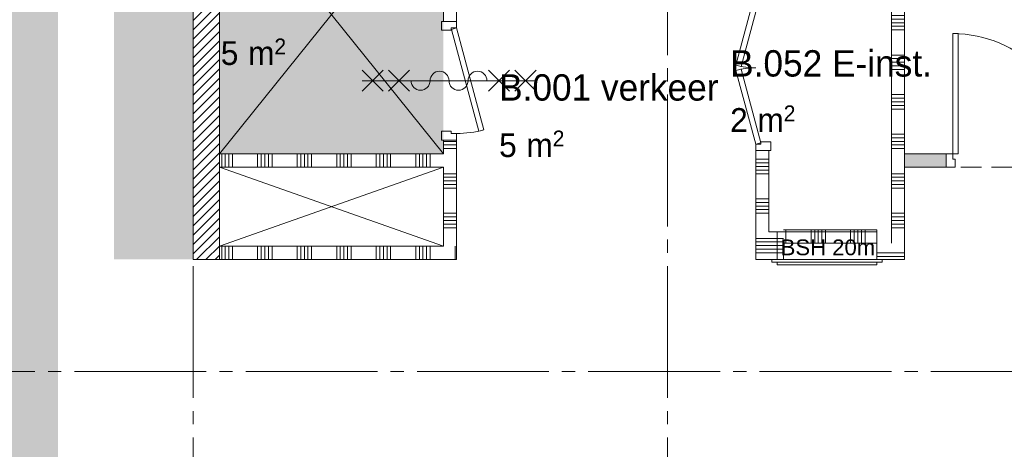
# Paper-space layout '19061B VOn 012b Plattegrond tweede verdieping' of a CAD drawing. Header units: millimetres. Extents: x 10 to 1052, y 0 to 594.
# Tile 29 of 50: x 366 to 440, y 399 to 431. Entities that reach past the tile are written whole.
import ezdxf
from ezdxf.xclip import XClip

# ---------------------------------------------------------------- set-up
doc = ezdxf.new("R2010")
doc.units = ezdxf.units.MM
doc.header["$MEASUREMENT"] = 0
doc.header["$XCLIPFRAME"] = 0
doc.linetypes.add('B0204', pattern=[13, 10, -1, 1, -1])
doc.linetypes.add('B0701', pattern=[2.3412, 1.56, -0.7812])
for name, color, linetype in [('22 C Binnenwanden', 7, 'Continuous'), ('22 C Binnenwanden Doorsnede-arcering', 7, 'Continuous'), ('22 NC Binnenwanden', 7, 'Continuous'), ('22 NC Binnenwanden Deuren', 7, 'Continuous'), ('22 NC Binnenwanden Doorsnede-arcering', 7, 'Continuous'), ('23 Vloeren', 7, 'Continuous'), ('65 Beveiliging', 7, 'Continuous'), ('99 2D tek aankleding 2D arcering', 7, 'Continuous'), ('A Stramien', 7, 'Continuous'), ('New_21 Vliesgevels', 7, 'Continuous'), ('New_21 Vliesgevels Deuren', 7, 'Continuous'), ('New_21 Vliesgevels Doorsnede-arcering', 7, 'Continuous'), ('New_82 Interieur 2D arcering', 7, 'Continuous'), ('New_Z Ruimtebenaming', 7, 'Continuous'), ('Z Ruimtebenaming', 7, 'Continuous')]:
    doc.layers.add(name, color=color, linetype=linetype)
doc.styles.add('GENERATED_STYLE_4', font='txt')
doc.styles.add('GENERATED_STYLE_5', font='txt')

# ---------------------------------------------------------------- blocks, each defined once
blk = doc.blocks.new('*X11')
at = {"layer": '22 NC Binnenwanden Doorsnede-arcering', "color": 7, "linetype": 'Continuous', "lineweight": 0}
for p, q in [((380.937, 420.258), (380.937, 421.258)), ((381.212, 420.258), (381.212, 421.258)), ((381.486, 420.258), (381.486, 421.258)), ((381.76, 420.258), (381.76, 421.258)), ((383.663, 420.258), (383.663, 421.258)), ((383.937, 420.258), (383.937, 421.258)), ((384.212, 420.258), (384.212, 421.258)), ((384.486, 420.258), (384.486, 421.258)), ((384.76, 420.258), (384.76, 421.258)), ((386.663, 420.258), (386.663, 421.258)), ((386.937, 420.258), (386.937, 421.258)), ((387.212, 420.258), (387.212, 421.258)), ((387.486, 420.258), (387.486, 421.258)), ((387.76, 420.258), (387.76, 421.258)), ((389.663, 420.258), (389.663, 421.258)), ((389.937, 420.258), (389.937, 421.258)), ((390.212, 420.258), (390.212, 421.258)), ((390.486, 420.258), (390.486, 421.258)), ((390.76, 420.258), (390.76, 421.258)), ((392.663, 420.258), (392.663, 421.258)), ((392.937, 420.258), (392.937, 421.258)), ((393.212, 420.258), (393.212, 421.258)), ((393.486, 420.258), (393.486, 421.258)), ((393.76, 420.258), (393.76, 421.258)), ((395.663, 420.258), (395.663, 421.258)), ((395.937, 420.258), (395.937, 421.258)), ((396.212, 420.258), (396.212, 421.258)), ((396.486, 420.258), (396.486, 421.258)), ((396.76, 420.258), (396.76, 421.258))]:
    blk.add_line(p, q, dxfattribs=at)
blk = doc.blocks.new('*X12')
at = {"layer": '22 NC Binnenwanden Doorsnede-arcering', "color": 7, "linetype": 'Continuous', "lineweight": 0}
blk.add_line((398.663, 413.355), (398.663, 414.258), dxfattribs=at)
blk = doc.blocks.new('*X13')
at = {"layer": '22 NC Binnenwanden Doorsnede-arcering', "color": 7, "linetype": 'Continuous', "lineweight": 0}
blk.add_line((398.663, 413.258), (398.663, 413.355), dxfattribs=at)
blk = doc.blocks.new('*X14')
at = {"layer": '22 NC Binnenwanden Doorsnede-arcering', "color": 7, "linetype": 'Continuous', "lineweight": 0}
for p, q in [((380.937, 413.258), (380.937, 414.258)), ((381.212, 413.258), (381.212, 414.258)), ((381.486, 413.258), (381.486, 414.258)), ((381.76, 413.258), (381.76, 414.258)), ((383.663, 413.258), (383.663, 414.258)), ((383.937, 413.258), (383.937, 414.258)), ((384.212, 413.258), (384.212, 414.258)), ((384.486, 413.258), (384.486, 414.258)), ((384.76, 413.258), (384.76, 414.258)), ((386.663, 413.258), (386.663, 414.258)), ((386.937, 413.258), (386.937, 414.258)), ((387.212, 413.258), (387.212, 414.258)), ((387.486, 413.258), (387.486, 414.258)), ((387.76, 413.258), (387.76, 414.258)), ((389.663, 413.258), (389.663, 414.258)), ((389.937, 413.258), (389.937, 414.258)), ((390.212, 413.258), (390.212, 414.258)), ((390.486, 413.258), (390.486, 414.258)), ((390.76, 413.258), (390.76, 414.258)), ((392.663, 413.258), (392.663, 414.258)), ((392.937, 413.258), (392.937, 414.258)), ((393.212, 413.258), (393.212, 414.258)), ((393.486, 413.258), (393.486, 414.258)), ((393.76, 413.258), (393.76, 414.258)), ((395.663, 413.258), (395.663, 414.258)), ((395.937, 413.258), (395.937, 414.258)), ((396.212, 413.258), (396.212, 414.258)), ((396.486, 413.258), (396.486, 414.258)), ((396.76, 413.258), (396.76, 414.258))]:
    blk.add_line(p, q, dxfattribs=at)
blk = doc.blocks.new('*X19')
at = {"layer": '22 NC Binnenwanden Doorsnede-arcering', "color": 7, "linetype": 'Continuous', "lineweight": 0}
for p, q in [((398.142, 422.209), (397.76, 422.209)), ((398.76, 422.209), (398.142, 422.209)), ((398.142, 421.935), (397.76, 421.935)), ((398.142, 421.66), (397.76, 421.66)), ((398.76, 421.935), (398.142, 421.935)), ((398.76, 421.66), (398.142, 421.66)), ((398.142, 419.758), (397.76, 419.758)), ((398.142, 419.483), (397.76, 419.483)), ((398.142, 419.209), (397.76, 419.209)), ((398.76, 419.758), (398.142, 419.758)), ((398.76, 419.483), (398.142, 419.483)), ((398.76, 419.209), (398.142, 419.209)), ((398.142, 418.935), (397.76, 418.935)), ((398.142, 418.66), (397.76, 418.66)), ((398.76, 418.935), (398.142, 418.935)), ((398.76, 418.66), (398.142, 418.66)), ((398.142, 416.758), (397.76, 416.758)), ((398.142, 416.483), (397.76, 416.483)), ((398.142, 416.209), (397.76, 416.209)), ((398.76, 416.758), (398.142, 416.758)), ((398.76, 416.483), (398.142, 416.483)), ((398.76, 416.209), (398.142, 416.209)), ((398.142, 415.935), (397.76, 415.935)), ((398.142, 415.66), (397.76, 415.66)), ((398.76, 415.935), (398.142, 415.935)), ((398.76, 415.66), (398.142, 415.66))]:
    blk.add_line(p, q, dxfattribs=at)
blk = doc.blocks.new('*X26')
at = {"layer": '22 NC Binnenwanden Doorsnede-arcering', "color": 7, "linetype": 'Continuous', "lineweight": 0}
for p, q in [((421.46, 420.855), (422.46, 420.855)), ((421.46, 420.581), (422.46, 420.581)), ((421.46, 420.306), (422.46, 420.306)), ((421.46, 420.032), (422.46, 420.032)), ((421.46, 419.758), (422.46, 419.758)), ((421.46, 417.855), (422.46, 417.855)), ((421.46, 417.581), (422.46, 417.581)), ((421.46, 417.306), (422.46, 417.306)), ((421.46, 417.032), (422.46, 417.032)), ((421.46, 416.758), (422.46, 416.758))]:
    blk.add_line(p, q, dxfattribs=at)
blk = doc.blocks.new('*X27')
at = {"layer": '22 NC Binnenwanden Doorsnede-arcering', "color": 7, "linetype": 'Continuous', "lineweight": 0}
for p, q in [((423.76, 414.498), (423.76, 415.498)), ((425.663, 414.498), (425.663, 415.498)), ((425.937, 414.498), (425.937, 415.498)), ((426.212, 414.498), (426.212, 415.498)), ((426.486, 414.498), (426.486, 415.498)), ((426.76, 414.498), (426.76, 415.498)), ((428.663, 414.498), (428.663, 415.498)), ((428.937, 414.498), (428.937, 415.498)), ((429.212, 414.498), (429.212, 415.498)), ((429.486, 414.498), (429.486, 415.498)), ((429.76, 414.498), (429.76, 415.498))]:
    blk.add_line(p, q, dxfattribs=at)
blk = doc.blocks.new('*X28')
at = {"layer": '22 NC Binnenwanden Doorsnede-arcering', "color": 7, "linetype": 'Continuous', "lineweight": 0}
for p, q in [((432.76, 467.483), (431.76, 467.483)), ((432.76, 467.209), (431.76, 467.209)), ((432.76, 466.935), (431.76, 466.935)), ((432.76, 466.66), (431.76, 466.66)), ((432.76, 464.758), (431.76, 464.758)), ((432.76, 464.483), (431.76, 464.483)), ((432.76, 464.209), (431.76, 464.209)), ((432.76, 463.935), (431.76, 463.935)), ((432.76, 463.66), (431.76, 463.66)), ((432.76, 461.758), (431.76, 461.758)), ((432.76, 461.483), (431.76, 461.483)), ((432.76, 461.209), (431.76, 461.209)), ((432.76, 460.935), (431.76, 460.935)), ((432.76, 460.66), (431.76, 460.66)), ((432.76, 458.758), (431.76, 458.758)), ((432.76, 458.483), (431.76, 458.483)), ((432.76, 458.209), (431.76, 458.209)), ((432.76, 457.935), (431.76, 457.935)), ((432.76, 457.66), (431.76, 457.66)), ((432.76, 455.758), (431.76, 455.758)), ((432.76, 455.483), (431.76, 455.483)), ((432.76, 455.209), (431.76, 455.209)), ((432.76, 454.935), (431.76, 454.935)), ((432.76, 454.66), (431.76, 454.66)), ((432.76, 452.758), (431.76, 452.758)), ((432.76, 452.483), (431.76, 452.483)), ((432.76, 452.209), (431.76, 452.209)), ((432.76, 451.935), (431.76, 451.935)), ((432.76, 451.66), (431.76, 451.66)), ((432.76, 449.758), (431.76, 449.758)), ((432.76, 449.483), (431.76, 449.483)), ((432.76, 449.209), (431.76, 449.209)), ((432.76, 448.935), (431.76, 448.935)), ((432.76, 448.66), (431.76, 448.66)), ((432.76, 446.758), (431.76, 446.758)), ((432.76, 446.483), (431.76, 446.483)), ((432.76, 446.209), (431.76, 446.209)), ((432.76, 445.935), (431.76, 445.935)), ((432.76, 445.66), (431.76, 445.66)), ((432.76, 443.758), (431.76, 443.758)), ((432.76, 443.483), (431.76, 443.483)), ((432.76, 443.209), (431.76, 443.209)), ((432.76, 442.935), (431.76, 442.935)), ((432.76, 442.66), (431.76, 442.66)), ((432.76, 440.758), (431.76, 440.758)), ((432.76, 440.483), (431.76, 440.483)), ((432.76, 440.209), (431.76, 440.209)), ((432.76, 439.935), (431.76, 439.935)), ((432.76, 439.66), (431.76, 439.66)), ((432.76, 437.758), (431.76, 437.758)), ((432.76, 437.483), (431.76, 437.483)), ((432.76, 437.209), (431.76, 437.209)), ((432.76, 436.935), (431.76, 436.935)), ((432.76, 436.66), (431.76, 436.66)), ((432.76, 434.758), (431.76, 434.758)), ((432.76, 434.483), (431.76, 434.483)), ((432.76, 434.209), (431.76, 434.209)), ((432.76, 433.935), (431.76, 433.935)), ((432.76, 433.66), (431.76, 433.66)), ((432.76, 431.758), (431.76, 431.758)), ((432.76, 431.483), (431.76, 431.483)), ((432.76, 431.209), (431.76, 431.209)), ((432.76, 430.935), (431.76, 430.935)), ((432.76, 430.66), (431.76, 430.66)), ((432.76, 428.758), (431.76, 428.758)), ((432.76, 428.483), (431.76, 428.483)), ((432.76, 428.209), (431.76, 428.209)), ((432.76, 427.935), (431.76, 427.935)), ((432.76, 427.66), (431.76, 427.66)), ((432.76, 425.758), (431.76, 425.758)), ((432.76, 425.483), (431.76, 425.483)), ((432.76, 425.209), (431.76, 425.209)), ((432.76, 424.935), (431.76, 424.935)), ((432.76, 424.66), (431.76, 424.66)), ((432.76, 422.758), (431.76, 422.758)), ((432.76, 422.483), (431.76, 422.483)), ((432.76, 422.209), (431.76, 422.209)), ((432.76, 421.935), (431.76, 421.935)), ((432.76, 421.66), (431.76, 421.66)), ((432.76, 419.758), (431.76, 419.758)), ((432.76, 419.483), (431.76, 419.483)), ((432.76, 419.209), (431.76, 419.209)), ((432.76, 418.935), (431.76, 418.935)), ((432.76, 418.66), (431.76, 418.66)), ((432.76, 416.758), (431.76, 416.758)), ((432.76, 416.483), (431.76, 416.483)), ((432.76, 416.209), (431.76, 416.209)), ((432.76, 415.935), (431.76, 415.935)), ((432.76, 415.66), (431.76, 415.66))]:
    blk.add_line(p, q, dxfattribs=at)
blk = doc.blocks.new('*X38')
at = {"layer": '22 NC Binnenwanden Doorsnede-arcering', "color": 7, "linetype": 'Continuous', "lineweight": 0}
for p, q in [((421.46, 414.855), (423.106, 414.855)), ((423.106, 414.855), (423.56, 414.855)), ((421.46, 414.581), (423.106, 414.581)), ((421.46, 414.306), (423.106, 414.306)), ((421.46, 414.032), (423.106, 414.032)), ((423.106, 414.581), (423.56, 414.581)), ((423.106, 414.306), (423.56, 414.306)), ((423.106, 414.032), (423.56, 414.032)), ((421.46, 413.758), (423.106, 413.758)), ((423.106, 413.758), (423.56, 413.758))]:
    blk.add_line(p, q, dxfattribs=at)
blk = doc.blocks.new('*X39')
at = {"layer": '22 NC Binnenwanden Doorsnede-arcering', "color": 7, "linetype": 'Continuous', "lineweight": 0}
for p, q in [((432.76, 413.758), (430.66, 413.758)), ((432.76, 413.483), (430.66, 413.483))]:
    blk.add_line(p, q, dxfattribs=at)
blk = doc.blocks.new('Drawing_2_1', base_point=(162.76, 134.758))
at = {"layer": '22 C Binnenwanden Doorsnede-arcering', "linetype": 'Continuous', "lineweight": 0, "true_color": 0x000000}
h = blk.add_hatch(dxfattribs=at)
h.set_pattern_fill('220_Gewapend_beton___pre_2B', color=18, style=0, pattern_type=2)
h.set_pattern_definition([(45, (162.76037, 134.7577), (-0.3535534, 0.3535534), [])])
h.paths.add_polyline_path([(378.76, 453.258), (378.76, 413.258), (380.76, 413.258), (380.76, 453.258)])
at = {"layer": '99 2D tek aankleding 2D arcering', "linetype": 'Continuous', "lineweight": 0, "true_color": 0xfe3f3f}
for points in [[(378.76, 450.758), (372.76, 450.758), (372.76, 413.258), (378.76, 413.258)], [(397.76, 421.258), (397.76, 442.388), (380.76, 442.388), (380.76, 421.258)]]:
    blk.add_hatch(color=20, dxfattribs=at).paths.add_polyline_path(points)
at = {"layer": 'New_21 Vliesgevels Doorsnede-arcering', "linetype": 'Continuous', "lineweight": 0, "true_color": 0x80e2d7}
blk.add_hatch(color=121, dxfattribs=at).paths.add_polyline_path([(432.76, 421.258), (432.76, 420.258), (435.926, 420.258), (435.926, 421.258)])
at = {"layer": 'New_82 Interieur 2D arcering', "linetype": 'Continuous', "lineweight": 0, "true_color": 0xdaba79}
blk.add_hatch(color=43, dxfattribs=at).paths.add_polyline_path([(299.01, 368.758), (368.51, 368.758), (368.51, 440.758), (299.01, 440.758)])
at = {"layer": '22 C Binnenwanden', "color": 1, "linetype": 'Continuous', "lineweight": 0, "flags": 128}
for points in [[(380.76, 413.258), (380.76, 453.258)], [(378.76, 450.758), (378.76, 413.258)], [(378.76, 413.258), (380.76, 413.258)]]:
    blk.add_lwpolyline(points, dxfattribs=at)
at = {"layer": '22 NC Binnenwanden', "color": 1, "linetype": 'Continuous', "lineweight": 0}
for p, q in [((398.76, 431.308), (397.76, 431.308)), ((398.76, 422.308), (397.76, 422.308)), ((421.46, 421.508), (422.46, 421.508))]:
    blk.add_line(p, q, dxfattribs=at)
at = {"layer": '22 NC Binnenwanden', "color": 1, "linetype": 'Continuous', "lineweight": 0, "flags": 128}
for points in [[(432.76, 414.498), (432.76, 467.758)], [(397.76, 442.388), (397.76, 431.308)], [(398.76, 431.308), (398.76, 434.058)], [(431.76, 434.058), (431.76, 414.498)], [(397.76, 422.308), (397.76, 421.258)], [(398.76, 414.258), (398.76, 422.308)], [(421.46, 421.508), (421.46, 415.358)], [(422.46, 415.358), (422.46, 421.508)], [(397.76, 421.258), (380.76, 421.258)], [(380.76, 421.258), (380.76, 420.258)], [(380.76, 420.258), (397.76, 420.258)], [(397.76, 420.258), (397.76, 414.258)], [(430.66, 415.498), (423.56, 415.498)], [(430.66, 415.358), (430.66, 415.498)], [(421.46, 415.358), (421.46, 413.258)], [(423.56, 415.358), (422.46, 415.358)], [(432.76, 413.258), (432.76, 415.358)], [(397.76, 414.258), (380.76, 414.258)], [(380.76, 414.258), (380.76, 413.258)], [(398.76, 413.258), (398.76, 414.258)], [(423.56, 414.498), (430.66, 414.498)], [(423.56, 413.258), (423.56, 414.498)], [(430.66, 414.498), (430.66, 413.258)], [(380.76, 413.258), (398.76, 413.258)], [(421.46, 413.258), (423.56, 413.258)], [(430.66, 413.258), (432.76, 413.258)]]:
    blk.add_lwpolyline(points, dxfattribs=at)
at = {"layer": '22 NC Binnenwanden Deuren', "color": 1, "linetype": 'Continuous', "lineweight": 0}
for p, q in [((419.966, 427.979), (421.46, 433.558)), ((421.847, 433.454), (420.352, 427.876)), ((397.62, 431.308), (398.76, 431.308)), ((397.62, 430.638), (397.62, 431.308)), ((398.76, 431.308), (397.76, 431.308)), ((398.76, 431.308), (397.76, 431.308)), ((398.76, 431.308), (398.76, 430.808)), ((398.36, 430.638), (397.62, 430.638)), ((398.76, 430.808), (398.36, 430.808)), ((398.36, 430.808), (398.36, 430.638)), ((398.76, 430.808), (398.374, 430.704)), ((398.374, 430.704), (400.445, 422.977)), ((400.831, 423.08), (398.76, 430.808)), ((420.352, 427.876), (419.966, 427.979)), ((420.352, 427.689), (419.966, 427.586)), ((419.966, 427.586), (421.46, 422.008)), ((421.847, 422.111), (420.352, 427.689)), ((397.62, 422.978), (398.36, 422.978)), ((397.62, 422.308), (397.62, 422.978)), ((398.36, 422.978), (398.36, 422.808)), ((400.445, 422.977), (400.831, 423.08)), ((398.76, 422.308), (397.62, 422.308)), ((398.76, 422.308), (397.76, 422.308)), ((398.76, 422.308), (397.76, 422.308)), ((398.36, 422.808), (398.76, 422.808)), ((398.76, 422.808), (398.76, 422.308)), ((422.6, 422.178), (421.86, 422.178)), ((421.86, 422.178), (421.86, 422.008)), ((422.6, 421.508), (422.6, 422.178)), ((421.46, 422.008), (421.847, 422.111)), ((421.86, 422.008), (421.46, 422.008)), ((421.46, 422.008), (421.46, 421.508)), ((421.46, 421.508), (422.6, 421.508)), ((421.46, 421.508), (422.46, 421.508)), ((421.46, 421.508), (422.46, 421.508))]:
    blk.add_line(p, q, dxfattribs=at)
at = {"layer": '22 NC Binnenwanden Deuren', "color": 9, "linetype": 'Continuous', "lineweight": 0}
for p, q in [((393.19, 426.008), (391.59, 427.608)), ((393.19, 427.608), (391.59, 426.008)), ((395.19, 426.008), (393.59, 427.608)), ((395.19, 427.608), (393.59, 426.008)), ((401.19, 426.008), (402.79, 427.608)), ((401.19, 427.608), (402.79, 426.008)), ((403.19, 426.008), (404.79, 427.608)), ((403.19, 427.608), (404.79, 426.008)), ((391.59, 426.808), (404.79, 426.808))]:
    blk.add_line(p, q, dxfattribs=at)
for centre, start, end in [((397.47, 426.808), 0, 180), ((400.35, 426.808), 0, 180), ((396.03, 426.808), 180, 0), ((398.91, 426.808), 180, 0)]:
    blk.add_arc(centre, 0.72, start, end, dxfattribs=at)
at = {"layer": '22 NC Binnenwanden Deuren', "color": 1, "linetype": 'Continuous', "lineweight": 0}
for centre, radius, start, end in [((421.46, 433.558), 5.775, 255, 270), ((421.46, 422.008), 5.775, 90, 105), ((398.76, 430.808), 8, 270, 285)]:
    blk.add_arc(centre, radius, start, end, dxfattribs=at)
at = {"layer": '23 Vloeren', "color": 1, "linetype": 'Continuous', "lineweight": 0, "flags": 128}
for points in [[(397.76, 442.388), (380.76, 421.258)], [(397.76, 421.258), (380.76, 442.388)]]:
    blk.add_lwpolyline(points, dxfattribs=at)
at = {"layer": '23 Vloeren', "color": 9, "linetype": 'Continuous', "lineweight": 0, "flags": 128}
for points in [[(397.76, 420.258), (380.76, 414.258)], [(397.76, 414.258), (380.76, 420.258)]]:
    blk.add_lwpolyline(points, dxfattribs=at)
at = {"layer": '65 Beveiliging', "color": 1, "linetype": 'Continuous', "lineweight": 0}
for p, q in [((430.66, 415.358), (423.084, 415.358)), ((423.084, 415.358), (423.084, 413.258)), ((430.66, 413.258), (430.66, 415.358)), ((431.06, 413.258), (422.684, 413.258)), ((422.684, 413.258), (422.684, 413.058)), ((423.084, 413.258), (430.66, 413.258)), ((431.06, 413.058), (431.06, 413.258)), ((422.684, 413.058), (431.06, 413.058)), ((430.66, 413.058), (423.084, 413.058)), ((423.084, 413.058), (423.084, 412.858)), ((423.084, 412.858), (430.66, 412.858)), ((430.66, 412.858), (430.66, 413.058))]:
    blk.add_line(p, q, dxfattribs=at)
at = {"layer": 'A Stramien', "color": 9, "linetype": 'B0204', "lineweight": 0}
for p, q in [((378.76, 516.758), (378.76, 94.758)), ((414.76, 516.758), (414.76, 94.758)), ((122.76, 404.758), (850.76, 404.758))]:
    blk.add_line(p, q, dxfattribs=at)
at = {"layer": 'New_21 Vliesgevels', "color": 1, "linetype": 'Continuous', "lineweight": 0}
blk.add_line((435.926, 421.258), (435.926, 420.258), dxfattribs=at)
at = {"layer": 'New_21 Vliesgevels', "color": 1, "linetype": 'Continuous', "lineweight": 0, "flags": 128}
for points in [[(435.926, 421.258), (432.76, 421.258)], [(432.76, 420.258), (432.76, 421.258)], [(432.76, 420.258), (435.926, 420.258)]]:
    blk.add_lwpolyline(points, dxfattribs=at)
at = {"layer": 'New_21 Vliesgevels Deuren', "color": 1, "linetype": 'Continuous', "lineweight": 0}
for p, q in [((436.426, 430.378), (436.426, 421.258)), ((436.826, 430.378), (436.426, 430.378)), ((436.826, 421.258), (436.826, 430.378)), ((435.926, 420.258), (435.926, 421.258)), ((435.926, 421.258), (436.426, 421.258)), ((435.926, 421.258), (435.926, 420.258)), ((435.926, 421.258), (435.926, 420.258)), ((436.426, 421.258), (436.426, 420.858)), ((436.426, 421.258), (436.826, 421.258)), ((436.426, 420.858), (436.596, 420.858)), ((436.596, 420.858), (436.596, 420.258)), ((436.596, 420.258), (435.926, 420.258))]:
    blk.add_line(p, q, dxfattribs=at)
blk.add_arc((436.426, 421.258), 9.12, 0, 90, dxfattribs=at)
at = {"layer": 'New_Z Ruimtebenaming', "color": 9, "linetype": 'B0701', "lineweight": 0, "flags": 128}
blk.add_lwpolyline([(738.26, 420.258), (432.76, 420.258)], dxfattribs=at)
at = {"layer": 'Z Ruimtebenaming', "color": 4, "linetype": 'Continuous', "lineweight": 0}
for name in ['*X28', '*X19', '*X11', '*X26', '*X27', '*X38', '*X14', '*X12', '*X13', '*X39']:
    blk.add_blockref(name, (0, 0), dxfattribs=at)
at = {"layer": '65 Beveiliging', "color": 9, "linetype": 'Continuous', "lineweight": 0, "insert": (423.356, 414.166), "char_height": 1.2, "attachment_point": 4, "style": 'GENERATED_STYLE_4'}
blk.add_mtext('\\A1;{\\pql;\\fArial|b0|i0|c0|p38;BSH 20m}', dxfattribs=at)
at = {"layer": 'Z Ruimtebenaming', "color": 2, "linetype": 'Continuous', "lineweight": 0, "attachment_point": 1, "style": 'GENERATED_STYLE_5'}
for s, insert, char_height in [('\\A1;{\\pql;\\fSanuk-Regular|b0|i0|c0|p2;5}', (380.869, 429.803), 1.8), ('\\A1;{\\pql;\\fSanuk-Regular|b0|i0|c0|p2;2}', (384.934, 430.008), 1.2), ('\\A1;{\\pql;\\fSanuk-Regular|b0|i0|c0|p2; m}', (382.268, 429.803), 1.8), ('\\A1;{\\pql;\\pt0;\\fSanuk-Regular|b0|i0|c0|p2;B.052 E-inst.}', (419.522, 429.123), 2), ('\\A1;{\\pql;\\pt0;\\fSanuk-Regular|b0|i0|c0|p2;B.001 verkeer}', (401.989, 427.299), 2), ('\\A1;{\\pql;\\fSanuk-Regular|b0|i0|c0|p2;2}', (419.522, 424.73), 1.8), ('\\A1;{\\pql;\\fSanuk-Regular|b0|i0|c0|p2;2}', (423.587, 424.936), 1.2), ('\\A1;{\\pql;\\fSanuk-Regular|b0|i0|c0|p2; m}', (420.921, 424.73), 1.8), ('\\A1;{\\pql;\\fSanuk-Regular|b0|i0|c0|p2;2}', (406.054, 423.029), 1.2), ('\\A1;{\\pql;\\fSanuk-Regular|b0|i0|c0|p2;5}', (401.989, 422.823), 1.8), ('\\A1;{\\pql;\\fSanuk-Regular|b0|i0|c0|p2; m}', (403.388, 422.823), 1.8)]:
    blk.add_mtext(s, dxfattribs=dict(at, insert=insert, char_height=char_height))

psp = doc.layouts.new('19061B VOn 012b Plattegrond tweede verdieping')

# ---------------------------------------------------------------- block references
at = {"color": 4, "linetype": 'Continuous', "lineweight": 0}
ref = psp.add_blockref('Drawing_2_1', (162.76, 134.758), dxfattribs=at)
XClip(ref).set_block_clipping_path([(63.602702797, 41.749456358), (869.5607390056, 554.9340651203)])

doc.saveas('drawing.dxf')
